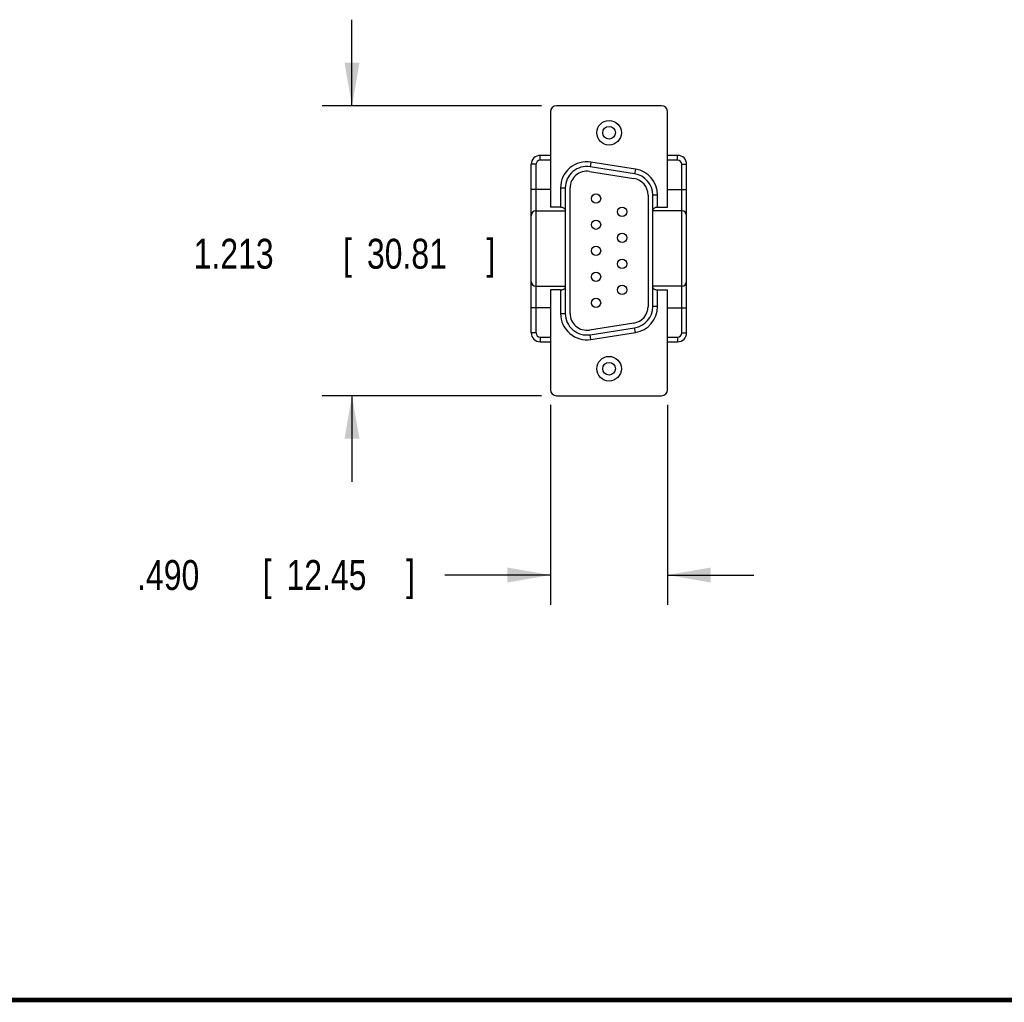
# Model space of a CAD drawing. Header units: inches. Extents: x 0.2 to 16.8, y 0.1 to 10.8.
# Tile 2 of 10: x 7.2 to 11.4, y 0.2 to 4.4. Entities that reach past the tile are written whole.
import ezdxf

# ---------------------------------------------------------------- set-up
doc = ezdxf.new("R2010")
doc.units = ezdxf.units.IN
doc.header["$LTSCALE"] = 0.935
doc.header["$MEASUREMENT"] = 0
doc.layers.get('0').update_dxf_attribs({"linetype": 'CONTINUOUS'})
doc.layers.add('DIMENSIONS', color=7, linetype='CONTINUOUS')
doc.styles.get("Standard").update_dxf_attribs({"font": 'txt', "width": 0.8})
doc.dimstyles.new('DIMSTYLE_1', dxfattribs={"dimtxt": 0.125, "dimasz": 0.18, "dimexe": 0.18, "dimexo": 0.0625, "dimgap": 0.09, "dimtad": 0, "dimtih": 1, "dimtoh": 1, "dimdec": 3, "dimzin": 4, "dimdsep": 46, "dimtxsty": 'STANDARD', "dimblk": '_FILLED', "dimblk1": '_FILLED', "dimblk2": '_FILLED', "dimcen": 0.09, "dimadec": 0, "dimazin": 0, "dimtp": 0.01, "dimtm": 0.01, "dimtfac": 1, "dimtdec": 3, "dimtofl": 0, "dimtmove": 0, "dimatfit": 3, "dimldrblk": '_FILLED', "dimfxl": 1, "dimtolj": 1, "dimtzin": 4, "dimarcsym": 0})

# ---------------------------------------------------------------- blocks, each defined once
blk = doc.blocks.new('_FILLED')
at = {"color": 0, "linetype": 'BYBLOCK'}
blk.add_solid([(0, 0), (-1, 0.174), (-1, -0.174)], dxfattribs=at)
blk = doc.blocks.new('*D1')
at = {"layer": 'DIMENSIONS', "color": 2, "linetype": 'CONTINUOUS'}
for p, q in [((8.6376, 3.999), (8.6376, 4.359)), ((9.4306, 3.999), (8.5126, 3.999)), ((9.4306, 2.786), (8.5126, 2.786)), ((8.6376, 2.786), (8.6376, 2.426))]:
    blk.add_line(p, q, dxfattribs=at)
at = {"layer": 'DIMENSIONS', "color": 2, "linetype": 'CONTINUOUS', "xscale": 0.18, "yscale": 0.18, "zscale": 0.18}
for p, rotation in [((8.6376, 3.999), 270), ((8.6376, 2.786), 90)]:
    blk.add_blockref('_FILLED', p, dxfattribs=dict(at, rotation=rotation))
at = {"layer": 'DIMENSIONS', "color": 2, "linetype": 'CONTINUOUS', "width": 0.8}
for s, p in [('1.213', (7.9751, 3.3175)), ('[', (8.6001, 3.3175)), ('30.81', (8.7001, 3.3175)), (']', (9.2001, 3.3175))]:
    blk.add_text(s, height=0.125, dxfattribs=at).set_placement(p)
blk = doc.blocks.new('*D2')
at = {"layer": 'DIMENSIONS', "color": 2, "linetype": 'CONTINUOUS'}
for p, q in [((9.4681, 2.7485), (9.4681, 1.911)), ((9.9581, 2.7485), (9.9581, 1.911)), ((9.4681, 2.036), (9.026, 2.036)), ((9.9581, 2.036), (10.3181, 2.036))]:
    blk.add_line(p, q, dxfattribs=at)
at = {"layer": 'DIMENSIONS', "color": 2, "linetype": 'CONTINUOUS', "xscale": 0.18, "yscale": 0.18, "zscale": 0.18}
blk.add_blockref('_FILLED', (9.4681, 2.036), dxfattribs=at)
at = {"layer": 'DIMENSIONS', "color": 2, "linetype": 'CONTINUOUS', "xscale": 0.18, "yscale": 0.18, "zscale": 0.18, "rotation": 180}
blk.add_blockref('_FILLED', (9.9581, 2.036), dxfattribs=at)
at = {"layer": 'DIMENSIONS', "color": 2, "linetype": 'CONTINUOUS', "width": 0.8}
for s, p in [('[', (8.2635, 1.9735)), (']', (8.8635, 1.9735)), ('.490', (7.7385, 1.9735)), ('12.45', (8.3635, 1.9735))]:
    blk.add_text(s, height=0.125, dxfattribs=at).set_placement(p)

msp = doc.modelspace()

# ---------------------------------------------------------------- linework, layer by layer
at = {"color": 7, "linetype": 'CONTINUOUS'}
for p, q in [((9.9331, 3.999), (9.4931, 3.999)), ((9.4681, 3.974), (9.4681, 3.5741)), ((9.9581, 3.5741), (9.9581, 3.974)), ((9.4251, 3.7715), (9.4251, 3.7915)), ((9.4681, 3.7915), (9.4251, 3.7915)), ((10.0001, 3.7915), (9.9581, 3.7915)), ((10.0001, 3.7715), (10.0001, 3.7915)), ((9.3876, 3.049), (9.3876, 3.754)), ((9.4076, 3.754), (9.3876, 3.754)), ((9.4076, 3.049), (9.4076, 3.754)), ((9.4681, 3.7715), (9.4251, 3.7715)), ((9.6372, 3.7636), (9.6341, 3.7439)), ((9.8232, 3.7343), (9.6372, 3.7636)), ((10.0001, 3.7715), (9.9581, 3.7715)), ((10.0176, 3.049), (10.0176, 3.754)), ((10.0176, 3.754), (10.0376, 3.754)), ((10.0376, 3.049), (10.0376, 3.754)), ((9.631, 3.7241), (9.817, 3.6947)), ((9.8201, 3.7145), (9.6341, 3.7439)), ((9.8232, 3.7343), (9.8201, 3.7145)), ((9.4681, 3.649), (9.3876, 3.649)), ((9.5101, 3.655), (9.5101, 3.5741)), ((9.5101, 3.655), (9.5301, 3.655)), ((9.5301, 3.655), (9.5301, 3.13)), ((9.5501, 3.13), (9.5501, 3.655)), ((9.8761, 3.6256), (9.8761, 3.1593)), ((9.8961, 3.1593), (9.8961, 3.6256)), ((9.9161, 3.6256), (9.8961, 3.6256)), ((9.9161, 3.5741), (9.9161, 3.6256)), ((9.9581, 3.649), (10.0376, 3.649)), ((9.4076, 3.559), (9.5301, 3.559)), ((9.5101, 3.5741), (9.4681, 3.5741)), ((10.0176, 3.559), (9.8961, 3.559)), ((9.9161, 3.5741), (9.9581, 3.5741)), ((9.4076, 3.244), (9.5301, 3.244)), ((9.4681, 3.2288), (9.4681, 2.811)), ((9.5101, 3.2288), (9.4681, 3.2288)), ((9.5101, 3.2288), (9.5101, 3.13)), ((10.0176, 3.244), (9.8961, 3.244)), ((9.9161, 3.2288), (9.9581, 3.2288)), ((9.9161, 3.1593), (9.9161, 3.2288)), ((9.9581, 2.811), (9.9581, 3.2288)), ((9.4681, 3.154), (9.3876, 3.154)), ((9.9161, 3.1593), (9.8961, 3.1593)), ((9.9581, 3.154), (10.0376, 3.154)), ((9.5101, 3.13), (9.5301, 3.13)), ((9.817, 3.0902), (9.631, 3.0608)), ((9.4076, 3.049), (9.3876, 3.049)), ((9.6341, 3.0411), (9.8201, 3.0704)), ((9.6372, 3.0213), (9.8232, 3.0507)), ((9.8232, 3.0507), (9.8201, 3.0704)), ((10.0176, 3.049), (10.0376, 3.049)), ((9.4251, 3.0315), (9.4681, 3.0315)), ((9.4251, 3.0315), (9.4251, 3.0115)), ((9.4251, 3.0115), (9.4681, 3.0115)), ((9.6372, 3.0213), (9.6341, 3.0411)), ((9.9581, 3.0315), (10.0001, 3.0315)), ((9.9581, 3.0115), (10.0001, 3.0115)), ((10.0001, 3.0315), (10.0001, 3.0115)), ((9.4931, 2.786), (9.9331, 2.786))]:
    msp.add_line(p, q, dxfattribs=at)
at = {"color": 7, "linetype": 'CONTINUOUS', "const_width": 0.02}
msp.add_lwpolyline([(0.25, 0.2586), (16.75, 0.2586)], dxfattribs=at)
at = {"color": 7, "linetype": 'CONTINUOUS'}
for centre, radius in [((9.7131, 3.886), 0.0515), ((9.7131, 3.886), 0.0265), ((9.6586, 3.6105), 0.0195), ((9.7676, 3.5555), 0.0195), ((9.6586, 3.5015), 0.0195), ((9.7676, 3.4465), 0.0195), ((9.6586, 3.3925), 0.0195), ((9.7676, 3.3375), 0.0195), ((9.6586, 3.2835), 0.0195), ((9.7676, 3.2285), 0.0195), ((9.6586, 3.1745), 0.0195), ((9.7131, 2.899), 0.0515), ((9.7131, 2.899), 0.0265)]:
    msp.add_circle(centre, radius, dxfattribs=at)
for centre, radius, start, end in [((9.4931, 3.974), 0.025, 90, 180), ((9.9331, 3.974), 0.025, 0, 90), ((9.4251, 3.754), 0.0375, 90, 180), ((10.0001, 3.754), 0.0375, 0, 90), ((9.4251, 3.754), 0.0175, 90, 180), ((9.6201, 3.655), 0.11, 81.029, 180), ((10.0001, 3.754), 0.0175, 0, 90), ((9.6201, 3.655), 0.09, 81.029, 180), ((9.6201, 3.655), 0.07, 81.029, 180), ((9.8061, 3.6256), 0.09, 0, 81.029), ((9.8061, 3.6256), 0.11, 0, 81.029), ((9.8061, 3.6256), 0.07, 0, 81.029), ((9.4076, 3.539), 0.02, 90, 180), ((10.0176, 3.539), 0.02, 0, 90), ((9.4076, 3.264), 0.02, 180, 270), ((10.0176, 3.264), 0.02, 270, 360), ((9.8061, 3.1593), 0.07, 278.971, 360), ((9.8061, 3.1593), 0.09, 278.971, 360), ((9.8061, 3.1593), 0.11, 278.971, 360), ((9.6201, 3.13), 0.11, 180, 278.971), ((9.6201, 3.13), 0.09, 180, 278.971), ((9.6201, 3.13), 0.07, 180, 278.971), ((9.4251, 3.049), 0.0375, 180, 270), ((9.4251, 3.049), 0.0175, 180, 270), ((10.0001, 3.049), 0.0375, 270, 360), ((10.0001, 3.049), 0.0175, 270, 360), ((9.4931, 2.811), 0.025, 180, 270), ((9.9331, 2.811), 0.025, 270, 360)]:
    msp.add_arc(centre, radius, start, end, dxfattribs=at)
for points, knots in [([(9.5301, 3.5641), (9.5301, 3.565), (9.5288, 3.5672), (9.5256, 3.5698), (9.5211, 3.5722), (9.5157, 3.5738), (9.5119, 3.5741), (9.5101, 3.5741)], [0, 0, 0, 0, 0.117171, 0.295817, 0.520629, 0.760472, 1, 1, 1, 1]), ([(9.9161, 3.5741), (9.9142, 3.5741), (9.9104, 3.5738), (9.905, 3.5722), (9.9005, 3.5698), (9.8973, 3.5672), (9.8961, 3.565), (9.8961, 3.5641)], [0, 0, 0, 0, 0.239528, 0.479371, 0.704183, 0.882829, 1, 1, 1, 1]), ([(9.5101, 3.2288), (9.5119, 3.2288), (9.5157, 3.2292), (9.5211, 3.2307), (9.5256, 3.2331), (9.5288, 3.2357), (9.5301, 3.2379), (9.5301, 3.2388)], [0, 0, 0, 0, 0.239528, 0.479371, 0.704183, 0.882829, 1, 1, 1, 1]), ([(9.8961, 3.2388), (9.8961, 3.2379), (9.8973, 3.2357), (9.9005, 3.2331), (9.905, 3.2307), (9.9104, 3.2292), (9.9142, 3.2288), (9.9161, 3.2288)], [0, 0, 0, 0, 0.117171, 0.295817, 0.520629, 0.760472, 1, 1, 1, 1])]:
    msp.add_open_spline(points, degree=3, knots=knots, dxfattribs=at)

# ---------------------------------------------------------------- dimensions: what is measured, and where the dimension line sits
at = {"layer": 'DIMENSIONS', "color": 2, "linetype": 'CONTINUOUS'}
dim = msp.add_linear_dim(base=(8.6376, 3.999), p1=(9.4306, 2.786), p2=(9.4306, 3.999), angle=90, dimstyle='DIMSTYLE_1', dxfattribs=at)
dim.commit()
dim.dimension.update_dxf_attribs({"geometry": '*D1', "text_midpoint": (8.6376, 3.38), "dimtype": 160})
dim = msp.add_linear_dim(base=(9.9581, 2.036), p1=(9.4681, 2.7485), p2=(9.9581, 2.7485), dimstyle='DIMSTYLE_1', dxfattribs=at)
dim.commit()
dim.dimension.update_dxf_attribs({"geometry": '*D2', "text_midpoint": (8.351, 2.036), "dimtype": 160})

doc.saveas('drawing.dxf')
